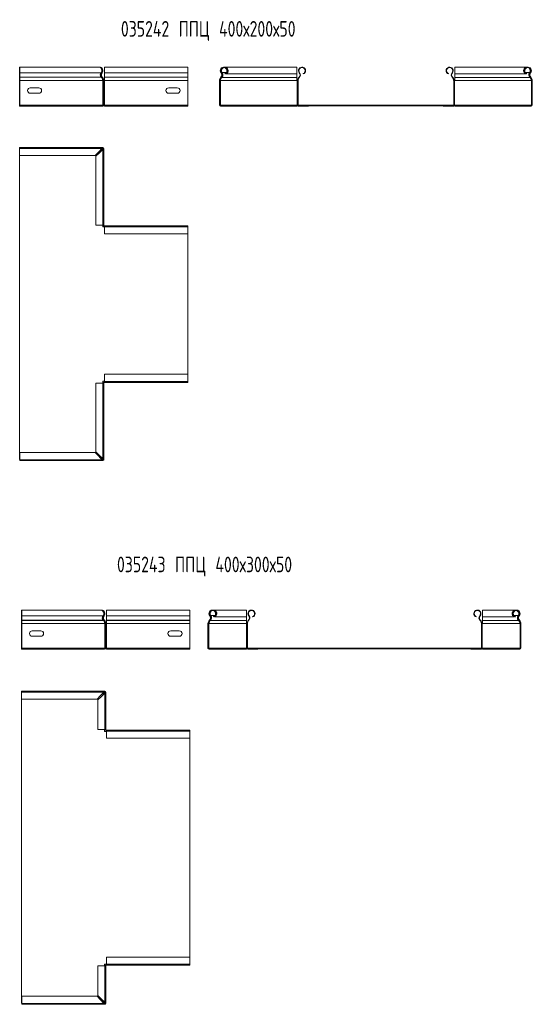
# Model space of a CAD drawing. Header units: millimetres. Extents: x -30 to 2745, y -5003 to 488.
# Tile 1 of 12: x 437 to 1092, y -4990 to -3732. Entities that reach past the tile are written whole.
import ezdxf

# ---------------------------------------------------------------- set-up
doc = ezdxf.new("R2010")
doc.units = ezdxf.units.MM
doc.styles.add('SLDTEXTSTYLE0', font='TXT', dxfattribs={"width": 0.7, "bigfont": 'bigfont'})

msp = doc.modelspace()

# ---------------------------------------------------------------- linework, layer by layer
at = {"color": 7, "linetype": 'Continuous', "lineweight": 15}
for p, q in [((437.3, -3792.9), (437.2, -3792.9)), ((437.2, -3801.7), (437.2, -3792.9)), ((538.2, -3792.9), (437.3, -3792.9)), ((437.3, -3792.9), (437.3, -3800.4)), ((545.7, -3792.9), (545.7, -3792.9)), ((652.2, -3792.9), (545.7, -3792.9)), ((545.7, -3792.9), (545.7, -3801.7)), ((545.7, -3792.9), (545.7, -3800.4)), ((652.2, -3792.9), (652.2, -3800.4)), ((791.5, -3792.9), (699.1, -3792.9)), ((699.1, -3792.9), (699.1, -3793.1)), ((791.5, -3801.7), (791.5, -3792.9)), ((1085.8, -3792.9), (993.3, -3792.9)), ((993.3, -3792.9), (993.3, -3801.7)), ((437.2, -3801.7), (437.3, -3801.7)), ((437.2, -3801.7), (437.2, -3806.1)), ((437.2, -3806.1), (437.2, -3806.4)), ((437.2, -3806.4), (437.2, -3810.2)), ((437.2, -3810.2), (437.2, -3841.4)), ((541.3, -3800.4), (437.3, -3800.4)), ((437.3, -3800.4), (437.3, -3805.7)), ((437.3, -3805.7), (437.3, -3806)), ((541.5, -3805.7), (437.3, -3805.7)), ((437.3, -3806), (437.3, -3810.2)), ((541.9, -3806), (437.3, -3806)), ((437.3, -3810.2), (437.3, -3841.4)), ((543.4, -3810.2), (437.3, -3810.2)), ((541.9, -3806), (541.5, -3805.7)), ((542.2, -3800), (542.6, -3800.4)), ((542.4, -3806.1), (542.8, -3805.7)), ((542.4, -3806.1), (542.8, -3806.4)), ((542.8, -3805.7), (543.2, -3806)), ((542.8, -3806.4), (543.2, -3806)), ((543.7, -3810.2), (543.4, -3810.2)), ((543.7, -3841.4), (543.7, -3810.2)), ((543.7, -3810.2), (544.8, -3810.2)), ((544.8, -3841.4), (544.8, -3810.2)), ((544.8, -3810.2), (545.5, -3810.2)), ((545.5, -3810.2), (545.5, -3841.4)), ((545.7, -3810.2), (545.5, -3810.2)), ((652.2, -3800.4), (545.7, -3800.4)), ((545.7, -3800.4), (545.7, -3805.7)), ((545.7, -3801.7), (545.7, -3801.7)), ((545.7, -3806.1), (545.7, -3801.7)), ((652.2, -3805.7), (545.7, -3805.7)), ((545.7, -3805.7), (545.7, -3806)), ((652.2, -3806), (545.7, -3806)), ((545.7, -3806), (545.7, -3810.2)), ((545.7, -3806.4), (545.7, -3806.1)), ((545.7, -3810.2), (545.7, -3806.4)), ((652.2, -3810.2), (545.7, -3810.2)), ((652.2, -3800.4), (652.2, -3805.7)), ((652.2, -3805.7), (652.2, -3806)), ((652.2, -3806), (652.2, -3810.2)), ((652.2, -3810.2), (652.2, -3841.4)), ((693, -3810.2), (692.4, -3810.2)), ((692.4, -3810.2), (692.4, -3841.4)), ((693, -3810.2), (693, -3841.4)), ((693.7, -3810.2), (693, -3810.2)), ((693.7, -3841.4), (693.7, -3810.2)), ((693.7, -3810.2), (693.9, -3810.2)), ((693.9, -3810.2), (791.5, -3810.2)), ((694.4, -3805.7), (694.1, -3806)), ((694.1, -3806), (694.5, -3806.4)), ((694.8, -3806.1), (694.4, -3805.7)), ((694.8, -3806.1), (694.5, -3806.4)), ((694.6, -3800.4), (695, -3800)), ((695.4, -3806), (695.8, -3805.7)), ((695.4, -3806.4), (695.4, -3806)), ((695.4, -3806.4), (695.8, -3806.1)), ((695.4, -3806.4), (791.5, -3806.4)), ((695.8, -3806.1), (695.8, -3805.7)), ((695.8, -3806.1), (791.5, -3806.1)), ((696, -3800), (696, -3800.4)), ((699.7, -3801.7), (699.5, -3801.2)), ((700.6, -3801.7), (700.6, -3801.3)), ((700.6, -3801.7), (791.5, -3801.7)), ((791.5, -3801.7), (791.5, -3806.1)), ((791.5, -3806.1), (791.5, -3806.4)), ((791.5, -3806.4), (791.5, -3810.2)), ((791.5, -3810.2), (791.9, -3810.2)), ((791.9, -3810.2), (791.9, -3841.4)), ((793, -3810.2), (791.9, -3810.2)), ((793, -3810.2), (793, -3841.4)), ((794.1, -3806), (794.4, -3805.7)), ((794.1, -3806), (794.5, -3806.4)), ((794.4, -3805.7), (794.8, -3806.1)), ((794.5, -3806.4), (794.8, -3806.1)), ((794.6, -3800.4), (795, -3800)), ((799.7, -3801.7), (799.5, -3801.2)), ((985.2, -3801.7), (985.3, -3801.2)), ((990.2, -3800.4), (989.8, -3800)), ((990.4, -3805.7), (990, -3806.1)), ((990, -3806.1), (990.4, -3806.4)), ((990.4, -3805.7), (990.8, -3806)), ((990.8, -3806), (990.4, -3806.4)), ((993.1, -3810.2), (991.9, -3810.2)), ((991.9, -3810.2), (991.9, -3841.4)), ((993.1, -3810.2), (993.1, -3841.4)), ((993.1, -3810.2), (993.3, -3810.2)), ((993.3, -3801.7), (1084.2, -3801.7)), ((993.3, -3806.1), (993.3, -3801.7)), ((993.3, -3806.1), (1089.1, -3806.1)), ((993.3, -3806.4), (993.3, -3806.1)), ((993.3, -3806.4), (1089.4, -3806.4)), ((993.3, -3810.2), (993.3, -3806.4)), ((993.3, -3810.2), (1090.9, -3810.2)), ((1084.2, -3801.7), (1084.2, -3801.3)), ((1085.1, -3801.7), (1085.3, -3801.2)), ((1088.9, -3800), (1088.9, -3800.4)), ((1089.1, -3806.1), (1089.1, -3805.7)), ((1089.1, -3805.7), (1089.4, -3806)), ((1089.1, -3806.1), (1089.4, -3806.4)), ((1089.4, -3806.4), (1089.4, -3806)), ((1089.8, -3800), (1090.2, -3800.4)), ((1090.4, -3805.7), (1090, -3806.1)), ((1090, -3806.1), (1090.3, -3806.4)), ((1090.3, -3806.4), (1090.7, -3806)), ((1090.4, -3805.7), (1090.7, -3806)), ((1090.9, -3810.2), (1091.3, -3810.2)), ((1091.3, -3841.4), (1091.3, -3810.2)), ((1091.8, -3810.2), (1091.3, -3810.2)), ((1092.4, -3810.2), (1091.8, -3810.2)), ((1091.8, -3810.2), (1091.8, -3841.4)), ((1092.4, -3810.2), (1092.4, -3841.4)), ((461.8, -3819.4), (450.8, -3819.4)), ((638.7, -3819.4), (627.7, -3819.4)), ((450.8, -3826.4), (461.8, -3826.4)), ((627.7, -3826.4), (638.7, -3826.4)), ((437.2, -3841.4), (437.2, -3842.4)), ((437.2, -3841.7), (437.3, -3841.7)), ((437.2, -3841.7), (437.2, -3842.4)), ((437.2, -3842.4), (437.3, -3842.4)), ((437.2, -3842.4), (437.2, -3842.9)), ((437.2, -3842.4), (437.2, -3842.4)), ((437.2, -3842.9), (437.3, -3842.9)), ((543.4, -3841.4), (437.3, -3841.4)), ((437.3, -3841.4), (437.3, -3842.9)), ((542.4, -3842.9), (437.3, -3842.9)), ((543.3, -3842.9), (542.4, -3842.9)), ((543.1, -3842.4), (543.3, -3842.4)), ((543.3, -3841.7), (544.2, -3841.7)), ((543.3, -3841.9), (543.3, -3842.4)), ((543.3, -3842.4), (543.3, -3842.9)), ((543.7, -3841.4), (543.4, -3841.4)), ((544.8, -3841.4), (543.7, -3841.4)), ((544.5, -3842.4), (545.7, -3842.4)), ((545.5, -3841.4), (544.8, -3841.4)), ((544.8, -3841.7), (545.7, -3841.7)), ((545.7, -3841.4), (545.5, -3841.4)), ((545.7, -3841.7), (545.7, -3841.4)), ((652.2, -3841.4), (545.7, -3841.4)), ((545.7, -3841.4), (545.7, -3842.9)), ((545.7, -3842.4), (545.7, -3842.9)), ((545.7, -3842.9), (545.7, -3842.9)), ((652.2, -3842.9), (545.7, -3842.9)), ((652.2, -3841.4), (652.2, -3842.9)), ((692.4, -3841.4), (693, -3841.4)), ((693, -3841.4), (693.7, -3841.4)), ((693.7, -3841.4), (693.9, -3841.4)), ((693.9, -3841.4), (791.5, -3841.4)), ((693.9, -3841.7), (693.9, -3842.4)), ((693.9, -3841.7), (1090.9, -3841.7)), ((693.9, -3842.4), (693.9, -3842.9)), ((693.9, -3842.4), (706.4, -3842.4)), ((693.9, -3842.9), (706.4, -3842.9)), ((706.4, -3842.4), (1090.9, -3842.4)), ((706.4, -3842.4), (706.4, -3842.9)), ((707.4, -3842.9), (706.4, -3842.9)), ((707.4, -3842.4), (707.4, -3842.9)), ((707.4, -3842.9), (791.5, -3842.9)), ((791.5, -3841.4), (791.5, -3841.7)), ((791.5, -3841.4), (791.9, -3841.4)), ((791.5, -3842.4), (791.5, -3842.9)), ((791.9, -3841.4), (793, -3841.4)), ((792.4, -3841.7), (792.4, -3841.4)), ((793.9, -3842.4), (793.9, -3842.9)), ((806.4, -3842.9), (793.9, -3842.9)), ((806.4, -3842.4), (806.4, -3842.9)), ((978.4, -3842.4), (978.4, -3842.9)), ((990.9, -3842.9), (978.4, -3842.9)), ((990.9, -3842.4), (990.9, -3842.9)), ((991.9, -3841.4), (993.1, -3841.4)), ((992.4, -3841.4), (992.4, -3841.7)), ((993.1, -3841.4), (993.3, -3841.4)), ((993.3, -3841.7), (993.3, -3841.4)), ((993.3, -3841.4), (1090.9, -3841.4)), ((993.3, -3842.4), (993.3, -3842.9)), ((993.3, -3842.9), (1077.5, -3842.9)), ((1077.5, -3842.4), (1077.5, -3842.9)), ((1078.4, -3842.9), (1077.5, -3842.9)), ((1078.4, -3842.4), (1078.4, -3842.9)), ((1090.9, -3842.9), (1078.4, -3842.9)), ((1090.9, -3841.4), (1091.3, -3841.4)), ((1090.9, -3841.7), (1090.9, -3842.4)), ((1090.9, -3842.9), (1090.9, -3842.4)), ((1091.3, -3841.4), (1091.8, -3841.4)), ((1091.8, -3841.4), (1092.4, -3841.4)), ((437.2, -3896.8), (437.2, -3895.7)), ((437.2, -3895.7), (543.3, -3895.7)), ((542.2, -3896.8), (437.2, -3896.8)), ((437.2, -3905.9), (437.2, -3896.8)), ((538.2, -3901.4), (542.2, -3896.8)), ((538.2, -3901.4), (542.2, -3897.4)), ((543.1, -3898.3), (539.1, -3902.3)), ((543.7, -3898.3), (539.1, -3902.3)), ((542.2, -3897.4), (543.3, -3896.3)), ((542.2, -3897.4), (542.2, -3896.8)), ((542.3, -3896.8), (543.3, -3895.7)), ((543.3, -3897.2), (542.4, -3897.2)), ((544.3, -3897.2), (543.1, -3898.3)), ((543.7, -3898.3), (543.1, -3898.3)), ((543.3, -3896.3), (543.3, -3895.7)), ((543.3, -3895.7), (543.6, -3895.7)), ((543.3, -3896.3), (543.6, -3896.3)), ((543.3, -3898.3), (543.3, -3897.2)), ((543.6, -3896.3), (543.6, -3895.7)), ((544.8, -3897.2), (543.6, -3898.2)), ((543.7, -3994.8), (543.7, -3898.3)), ((544.3, -3897), (544.8, -3897)), ((544.3, -3897), (544.3, -3897.2)), ((544.3, -3897.2), (544.8, -3897.2)), ((544.8, -3897), (544.8, -3897.2)), ((544.8, -3897.2), (544.8, -3994.8)), ((437.2, -3905.9), (533.6, -3905.9)), ((437.2, -3905.9), (437.2, -4294.2)), ((437.2, -3905.9), (437.2, -3909.7)), ((437.2, -3909.7), (437.2, -3909.7)), ((533.6, -3905.9), (538.2, -3901.4)), ((539.1, -3902.3), (534.6, -3906.9)), ((534.6, -3906.9), (534.6, -3994.8)), ((534.6, -3994.8), (543.7, -3994.8)), ((543.3, -3997.2), (543.3, -3994.8)), ((545.7, -3997.2), (543.3, -3997.2)), ((543.7, -3994.8), (544.8, -3994.8)), ((544.3, -3994.8), (544.3, -3995.1)), ((544.8, -3995.1), (544.3, -3995.1)), ((544.8, -3994.8), (544.8, -3995.1)), ((545.4, -3995.7), (545.4, -3996.2)), ((545.4, -3995.7), (545.7, -3995.7)), ((545.4, -3996.2), (545.7, -3996.2)), ((545.7, -3995.7), (652.2, -3995.7)), ((545.7, -3995.7), (545.7, -3996.8)), ((652.2, -3996.8), (545.7, -3996.8)), ((545.7, -3996.8), (545.7, -4005.9)), ((652.2, -3996.8), (652.2, -3995.7)), ((652.2, -4005.9), (652.2, -3996.8)), ((652.2, -3997.2), (652.2, -3997.2)), ((652.2, -4185.4), (652.2, -3997.2)), ((545.7, -4005.9), (652.2, -4005.9)), ((652.2, -4185.4), (545.7, -4185.4)), ((545.7, -4185.4), (545.7, -4194.5)), ((652.2, -4181.7), (652.2, -4181.7)), ((652.2, -4185.4), (652.2, -4181.7)), ((652.2, -4185.4), (652.2, -4194.5)), ((534.6, -4196.6), (534.6, -4284.5)), ((543.7, -4196.6), (534.6, -4196.6)), ((543.3, -4194.2), (545.7, -4194.2)), ((543.3, -4196.6), (543.3, -4194.2)), ((543.7, -4293.1), (543.7, -4196.6)), ((544.8, -4196.6), (543.7, -4196.6)), ((544.8, -4196.4), (544.3, -4196.4)), ((544.3, -4196.4), (544.3, -4196.6)), ((544.8, -4196.4), (544.8, -4196.6)), ((544.8, -4196.6), (544.8, -4294.2)), ((545.7, -4195.1), (545.5, -4195.1)), ((545.5, -4195.7), (545.5, -4195.1)), ((545.7, -4195.7), (545.5, -4195.7)), ((545.7, -4194.5), (652.2, -4194.5)), ((545.7, -4194.5), (545.7, -4195.7)), ((652.2, -4195.7), (545.7, -4195.7)), ((652.2, -4194.5), (652.2, -4195.7)), ((533.7, -4285.4), (437.3, -4285.4)), ((437.3, -4285.4), (437.3, -4294.5)), ((538.2, -4290), (533.7, -4285.4)), ((534.6, -4284.5), (539.1, -4289.1)), ((539.1, -4289.1), (543.7, -4293.1)), ((539.1, -4289.1), (543.1, -4293.1)), ((437.2, -4294.2), (437.3, -4294.2)), ((437.3, -4294.5), (542.2, -4294.5)), ((437.3, -4294.5), (437.3, -4295.6)), ((543.4, -4295.6), (437.3, -4295.6)), ((542.2, -4294), (538.2, -4290)), ((542.2, -4294.5), (538.2, -4290)), ((542.2, -4294.5), (542.2, -4294)), ((543.4, -4295.1), (542.2, -4294)), ((543.4, -4295.6), (542.3, -4294.5)), ((542.4, -4294.2), (543.3, -4294.2)), ((543.1, -4293.1), (543.7, -4293.1)), ((543.1, -4293.1), (544.3, -4294.2)), ((543.3, -4294.2), (543.3, -4293.1)), ((543.4, -4295.1), (543.4, -4295.6)), ((543.7, -4295.1), (543.4, -4295.1)), ((543.7, -4295.6), (543.4, -4295.6)), ((543.7, -4293.1), (544.8, -4294.2)), ((543.7, -4295.1), (543.7, -4295.6)), ((544.3, -4294.2), (544.8, -4294.2)), ((544.3, -4294.2), (544.3, -4294.5)), ((544.3, -4294.5), (544.8, -4294.5)), ((544.8, -4294.2), (544.8, -4294.5)), ((439.8, -4486.6), (439.7, -4486.6)), ((439.7, -4495.4), (439.7, -4486.6)), ((540.7, -4486.6), (439.8, -4486.6)), ((439.8, -4486.6), (439.8, -4494)), ((548.2, -4486.6), (548.2, -4486.6)), ((654.7, -4486.6), (548.2, -4486.6)), ((548.2, -4486.6), (548.2, -4495.4)), ((548.2, -4486.6), (548.2, -4494)), ((654.7, -4486.6), (654.7, -4494)), ((726.9, -4486.6), (684.5, -4486.6)), ((684.5, -4486.6), (684.5, -4486.8)), ((726.9, -4495.4), (726.9, -4486.6)), ((1071.2, -4486.6), (1028.8, -4486.6)), ((1028.8, -4486.6), (1028.8, -4495.4)), ((439.7, -4495.4), (439.8, -4495.4)), ((439.7, -4495.4), (439.7, -4499.7)), ((439.7, -4499.7), (439.7, -4500.1)), ((439.7, -4500.1), (439.7, -4503.8)), ((543.8, -4494), (439.8, -4494)), ((439.8, -4494), (439.8, -4499.4)), ((439.8, -4499.4), (439.8, -4499.7)), ((544, -4499.4), (439.8, -4499.4)), ((439.8, -4499.7), (439.8, -4503.8)), ((544.4, -4499.7), (439.8, -4499.7)), ((544.4, -4499.7), (544, -4499.4)), ((544.7, -4493.7), (545.1, -4494)), ((544.9, -4499.7), (545.3, -4499.4)), ((544.9, -4499.7), (545.3, -4500.1)), ((545.3, -4499.4), (545.7, -4499.7)), ((545.3, -4500.1), (545.7, -4499.7)), ((654.7, -4494), (548.2, -4494)), ((548.2, -4494), (548.2, -4499.4)), ((548.2, -4495.4), (548.2, -4495.4)), ((548.2, -4499.7), (548.2, -4495.4)), ((654.7, -4499.4), (548.2, -4499.4)), ((548.2, -4499.4), (548.2, -4499.7)), ((548.2, -4500.1), (548.2, -4499.7)), ((654.7, -4499.7), (548.2, -4499.7)), ((548.2, -4499.7), (548.2, -4503.8)), ((548.2, -4503.8), (548.2, -4500.1)), ((654.7, -4494), (654.7, -4499.4)), ((654.7, -4499.4), (654.7, -4499.7)), ((654.7, -4499.7), (654.7, -4503.8)), ((679.9, -4499.4), (679.5, -4499.7)), ((679.5, -4499.7), (679.9, -4500.1)), ((680.3, -4499.7), (679.9, -4499.4)), ((680.3, -4499.7), (679.9, -4500.1)), ((680, -4494), (680.5, -4493.7)), ((680.9, -4499.7), (681.2, -4499.4)), ((680.9, -4500.1), (681.2, -4499.7)), ((680.9, -4500.1), (680.9, -4499.7)), ((680.9, -4500.1), (726.9, -4500.1)), ((681.2, -4499.7), (681.2, -4499.4)), ((681.2, -4499.7), (726.9, -4499.7)), ((681.4, -4493.7), (681.4, -4494)), ((685.1, -4495.4), (684.9, -4494.9)), ((686.1, -4495.4), (686.1, -4494.9)), ((686.1, -4495.4), (726.9, -4495.4)), ((726.9, -4495.4), (726.9, -4499.7)), ((726.9, -4499.7), (726.9, -4500.1)), ((726.9, -4500.1), (726.9, -4503.8)), ((729.5, -4499.7), (729.8, -4499.4)), ((729.5, -4499.7), (729.9, -4500.1)), ((729.8, -4499.4), (730.2, -4499.7)), ((729.9, -4500.1), (730.2, -4499.7)), ((730, -4494), (730.4, -4493.7)), ((735.1, -4495.4), (734.9, -4494.9)), ((1020.6, -4495.4), (1020.8, -4494.9)), ((1025.7, -4494), (1025.2, -4493.7)), ((1025.8, -4499.4), (1025.4, -4499.7)), ((1025.4, -4499.7), (1025.8, -4500.1)), ((1025.8, -4499.4), (1026.2, -4499.7)), ((1026.2, -4499.7), (1025.8, -4500.1)), ((1028.8, -4495.4), (1069.6, -4495.4)), ((1028.8, -4499.7), (1028.8, -4495.4)), ((1028.8, -4499.7), (1074.5, -4499.7)), ((1028.8, -4500.1), (1028.8, -4499.7)), ((1028.8, -4500.1), (1074.9, -4500.1)), ((1028.8, -4503.8), (1028.8, -4500.1)), ((1069.6, -4495.4), (1069.6, -4494.9)), ((1070.6, -4495.4), (1070.7, -4494.9)), ((1074.3, -4493.7), (1074.3, -4494)), ((1074.5, -4499.7), (1074.5, -4499.4)), ((1074.5, -4499.4), (1074.9, -4499.7)), ((1074.5, -4499.7), (1074.9, -4500.1)), ((1074.9, -4500.1), (1074.9, -4499.7)), ((1075.2, -4493.7), (1075.6, -4494)), ((1075.8, -4499.4), (1075.4, -4499.7)), ((1075.4, -4499.7), (1075.8, -4500.1)), ((1075.8, -4499.4), (1076.2, -4499.7)), ((1075.8, -4500.1), (1076.2, -4499.7)), ((439.7, -4503.8), (439.7, -4535.1)), ((439.8, -4503.8), (439.8, -4535.1)), ((545.9, -4503.8), (439.8, -4503.8)), ((464.3, -4513.1), (453.3, -4513.1)), ((546.2, -4503.8), (545.9, -4503.8)), ((546.2, -4535.1), (546.2, -4503.8)), ((546.2, -4503.8), (547.3, -4503.8)), ((547.3, -4535.1), (547.3, -4503.8)), ((547.3, -4503.8), (548, -4503.8)), ((548, -4503.8), (548, -4535.1)), ((548.2, -4503.8), (548, -4503.8)), ((654.7, -4503.8), (548.2, -4503.8)), ((641.2, -4513.1), (630.2, -4513.1)), ((654.7, -4503.8), (654.7, -4535.1)), ((678.4, -4503.8), (677.9, -4503.8)), ((677.9, -4503.8), (677.9, -4535.1)), ((678.4, -4503.8), (678.4, -4535.1)), ((679.1, -4503.8), (678.4, -4503.8)), ((679.1, -4535.1), (679.1, -4503.8)), ((679.1, -4503.8), (679.4, -4503.8)), ((679.4, -4503.8), (726.9, -4503.8)), ((726.9, -4503.8), (727.3, -4503.8)), ((727.3, -4503.8), (727.3, -4535.1)), ((728.4, -4503.8), (727.3, -4503.8)), ((728.4, -4503.8), (728.4, -4535.1)), ((1028.5, -4503.8), (1027.3, -4503.8)), ((1027.3, -4503.8), (1027.3, -4535.1)), ((1028.5, -4503.8), (1028.5, -4535.1)), ((1028.5, -4503.8), (1028.8, -4503.8)), ((1028.8, -4503.8), (1076.4, -4503.8)), ((1076.4, -4503.8), (1076.7, -4503.8)), ((1076.7, -4535.1), (1076.7, -4503.8)), ((1077.3, -4503.8), (1076.7, -4503.8)), ((1077.8, -4503.8), (1077.3, -4503.8)), ((1077.3, -4503.8), (1077.3, -4535.1)), ((1077.8, -4503.8), (1077.8, -4535.1)), ((453.3, -4520.1), (464.3, -4520.1)), ((630.2, -4520.1), (641.2, -4520.1)), ((439.7, -4535.1), (439.7, -4536)), ((439.7, -4535.3), (439.7, -4536)), ((439.7, -4535.3), (439.8, -4535.3)), ((439.7, -4536), (439.7, -4536.6)), ((439.7, -4536), (439.7, -4536)), ((439.7, -4536), (439.8, -4536)), ((439.7, -4536.6), (439.8, -4536.6)), ((439.8, -4535.1), (439.8, -4536.6)), ((545.9, -4535.1), (439.8, -4535.1)), ((544.9, -4536.6), (439.8, -4536.6)), ((545.8, -4536.6), (544.9, -4536.6)), ((545.6, -4536), (545.8, -4536)), ((545.8, -4535.3), (546.7, -4535.3)), ((545.8, -4535.6), (545.8, -4536)), ((545.8, -4536), (545.8, -4536.6)), ((546.2, -4535.1), (545.9, -4535.1)), ((547.3, -4535.1), (546.2, -4535.1)), ((547, -4536), (548.2, -4536)), ((548, -4535.1), (547.3, -4535.1)), ((547.3, -4535.3), (548.2, -4535.3)), ((548.2, -4535.1), (548, -4535.1)), ((548.2, -4535.3), (548.2, -4535.1)), ((654.7, -4535.1), (548.2, -4535.1)), ((548.2, -4535.1), (548.2, -4536.6)), ((548.2, -4536), (548.2, -4536.6)), ((548.2, -4536.6), (548.2, -4536.6)), ((654.7, -4536.6), (548.2, -4536.6)), ((654.7, -4535.1), (654.7, -4536.6)), ((677.9, -4535.1), (678.4, -4535.1)), ((678.4, -4535.1), (679.1, -4535.1)), ((679.1, -4535.1), (679.4, -4535.1)), ((679.3, -4535.3), (679.3, -4536)), ((679.3, -4535.3), (1076.3, -4535.3)), ((679.4, -4535.1), (726.9, -4535.1)), ((679.4, -4536), (679.4, -4536.6)), ((679.4, -4536), (691.9, -4536)), ((679.4, -4536.6), (691.9, -4536.6)), ((691.9, -4536), (691.9, -4536.6)), ((691.9, -4536), (1076.3, -4536)), ((692.8, -4536.6), (691.9, -4536.6)), ((692.8, -4536), (692.8, -4536.6)), ((692.8, -4536.6), (726.9, -4536.6)), ((726.9, -4535.1), (726.9, -4535.3)), ((726.9, -4535.1), (727.3, -4535.1)), ((726.9, -4536), (726.9, -4536.6)), ((727.3, -4535.1), (728.4, -4535.1)), ((727.9, -4535.3), (727.8, -4535.1)), ((729.3, -4536), (729.3, -4536.6)), ((741.8, -4536.6), (729.3, -4536.6)), ((741.8, -4536), (741.8, -4536.6)), ((1013.8, -4536), (1013.8, -4536.6)), ((1026.3, -4536.6), (1013.8, -4536.6)), ((1026.3, -4536), (1026.3, -4536.6)), ((1027.3, -4535.1), (1028.5, -4535.1)), ((1027.8, -4535.1), (1027.8, -4535.3)), ((1028.5, -4535.1), (1028.8, -4535.1)), ((1028.8, -4535.3), (1028.8, -4535.1)), ((1028.8, -4535.1), (1076.4, -4535.1)), ((1028.8, -4536), (1028.8, -4536.6)), ((1028.8, -4536.6), (1062.9, -4536.6)), ((1062.9, -4536), (1062.9, -4536.6)), ((1063.8, -4536.6), (1062.9, -4536.6)), ((1063.8, -4536), (1063.8, -4536.6)), ((1076.3, -4536.6), (1063.8, -4536.6)), ((1076.3, -4535.3), (1076.3, -4536)), ((1076.3, -4536.6), (1076.3, -4536)), ((1076.4, -4535.1), (1076.7, -4535.1)), ((1076.7, -4535.1), (1077.3, -4535.1)), ((1077.3, -4535.1), (1077.8, -4535.1)), ((439.7, -4591.4), (439.7, -4590.3)), ((439.7, -4590.3), (545.8, -4590.3)), ((544.7, -4591.9), (545.8, -4590.8)), ((544.8, -4591.4), (545.8, -4590.3)), ((545.8, -4590.8), (545.8, -4590.3)), ((545.8, -4590.3), (546.1, -4590.3)), ((545.8, -4590.8), (546.1, -4590.8)), ((546.1, -4590.8), (546.1, -4590.3)), ((544.7, -4591.4), (439.7, -4591.4)), ((439.7, -4600.5), (439.7, -4591.4)), ((439.7, -4600.5), (536.1, -4600.5)), ((439.7, -4600.5), (439.7, -4604.3)), ((439.7, -4600.5), (439.7, -4988.7)), ((536.1, -4600.5), (540.7, -4595.9)), ((541.6, -4596.9), (537.1, -4601.4)), ((537.1, -4601.4), (537.1, -4639.3)), ((540.7, -4595.9), (544.7, -4591.4)), ((540.7, -4595.9), (544.7, -4591.9)), ((545.6, -4592.9), (541.6, -4596.9)), ((546.2, -4592.9), (541.6, -4596.9)), ((544.7, -4591.9), (544.7, -4591.4)), ((545.8, -4591.7), (544.9, -4591.7)), ((546.8, -4591.7), (545.6, -4592.9)), ((546.2, -4592.9), (545.6, -4592.9)), ((545.8, -4592.9), (545.8, -4591.7)), ((547.3, -4591.7), (546.1, -4592.8)), ((546.2, -4639.3), (546.2, -4592.9)), ((546.8, -4591.5), (547.3, -4591.5)), ((546.8, -4591.5), (546.8, -4591.7)), ((546.8, -4591.7), (547.3, -4591.7)), ((547.3, -4591.5), (547.3, -4591.7)), ((547.3, -4591.7), (547.3, -4639.3)), ((439.7, -4604.3), (439.7, -4604.3)), ((537.1, -4639.3), (546.2, -4639.3)), ((545.8, -4641.7), (545.8, -4639.3)), ((546.2, -4639.3), (547.3, -4639.3)), ((546.8, -4639.3), (546.8, -4639.7)), ((547.3, -4639.7), (546.8, -4639.7)), ((547.3, -4639.3), (547.3, -4639.7)), ((547.9, -4640.2), (547.9, -4640.8)), ((547.9, -4640.2), (548.2, -4640.2)), ((547.9, -4640.8), (548.2, -4640.8)), ((548.2, -4640.2), (654.7, -4640.2)), ((548.2, -4640.2), (548.2, -4641.3)), ((654.7, -4641.3), (654.7, -4640.2)), ((548.2, -4641.7), (545.8, -4641.7)), ((654.7, -4641.3), (548.2, -4641.3)), ((548.2, -4641.3), (548.2, -4650.4)), ((548.2, -4650.4), (654.7, -4650.4)), ((654.7, -4650.4), (654.7, -4641.3)), ((654.7, -4641.7), (654.7, -4641.7)), ((654.7, -4930), (654.7, -4641.7)), ((654.7, -4930), (548.2, -4930)), ((548.2, -4930), (548.2, -4939.1)), ((654.7, -4930), (654.7, -4926.2)), ((654.7, -4926.2), (654.7, -4926.2)), ((654.7, -4930), (654.7, -4939.1)), ((537.1, -4941.2), (537.1, -4979.1)), ((546.2, -4941.2), (537.1, -4941.2)), ((545.8, -4938.7), (548.2, -4938.7)), ((545.8, -4941.2), (545.8, -4938.7)), ((546.2, -4987.6), (546.2, -4941.2)), ((547.3, -4941.2), (546.2, -4941.2)), ((547.3, -4940.9), (546.8, -4940.9)), ((546.8, -4940.9), (546.8, -4941.2)), ((547.3, -4940.9), (547.3, -4941.2)), ((547.3, -4941.2), (547.3, -4988.7)), ((548.2, -4939.7), (548, -4939.7)), ((548, -4940.2), (548, -4939.7)), ((548.2, -4940.2), (548, -4940.2)), ((548.2, -4939.1), (654.7, -4939.1)), ((548.2, -4939.1), (548.2, -4940.2)), ((654.7, -4940.2), (548.2, -4940.2)), ((654.7, -4939.1), (654.7, -4940.2)), ((536.2, -4980), (439.8, -4980)), ((439.8, -4980), (439.8, -4989.1)), ((540.7, -4984.5), (536.2, -4980)), ((537.1, -4979.1), (541.6, -4983.6)), ((439.7, -4988.7), (439.8, -4988.7)), ((439.8, -4989.1), (544.7, -4989.1)), ((439.8, -4989.1), (439.8, -4990.2)), ((545.9, -4990.2), (439.8, -4990.2)), ((544.7, -4988.5), (540.7, -4984.5)), ((544.7, -4989.1), (540.7, -4984.5)), ((541.6, -4983.6), (546.2, -4987.6)), ((541.6, -4983.6), (545.6, -4987.6)), ((544.7, -4989.1), (544.7, -4988.5)), ((545.9, -4989.6), (544.7, -4988.5)), ((545.9, -4990.2), (544.8, -4989)), ((544.9, -4988.7), (545.8, -4988.7)), ((545.6, -4987.6), (546.2, -4987.6)), ((545.6, -4987.6), (546.8, -4988.7)), ((545.8, -4988.7), (545.8, -4987.6)), ((545.9, -4989.6), (545.9, -4990.2)), ((546.2, -4989.6), (545.9, -4989.6)), ((546.2, -4990.2), (545.9, -4990.2)), ((546.2, -4987.7), (547.3, -4988.7)), ((546.2, -4989.6), (546.2, -4990.2)), ((546.8, -4988.7), (547.3, -4988.7)), ((546.8, -4988.7), (546.8, -4989.1)), ((546.8, -4989.1), (547.3, -4989.1)), ((547.3, -4988.7), (547.3, -4989.1))]:
    msp.add_line(p, q, dxfattribs=at)
at = {"color": 8, "linetype": 'Continuous', "lineweight": 15}
for p, q in [((437.2, -3806.1), (437.3, -3806.1)), ((437.2, -3806.4), (437.3, -3806.4)), ((437.2, -3810.2), (437.3, -3810.2)), ((545.7, -3806.1), (545.7, -3806.1)), ((545.7, -3806.4), (545.7, -3806.4)), ((696, -3800), (701.2, -3800)), ((701.9, -3800), (702.6, -3800)), ((1082.3, -3800), (1082.9, -3800)), ((1083.6, -3800), (1088.9, -3800)), ((437.2, -3841.4), (437.3, -3841.4)), ((439.7, -4499.7), (439.8, -4499.7)), ((439.7, -4500.1), (439.8, -4500.1)), ((548.2, -4499.7), (548.2, -4499.7)), ((548.2, -4500.1), (548.2, -4500.1)), ((681.4, -4493.7), (686.6, -4493.7)), ((687.3, -4493.7), (688, -4493.7)), ((1067.7, -4493.7), (1068.4, -4493.7)), ((1069.1, -4493.7), (1074.3, -4493.7)), ((439.7, -4503.8), (439.8, -4503.8)), ((439.7, -4535.1), (439.8, -4535.1))]:
    msp.add_line(p, q, dxfattribs=at)
at = {"color": 7, "linetype": 'Continuous', "lineweight": 15, "flags": 128}
for points in [[(793, -3841.7), (793, -3841.6), (793, -3841.4)], [(991.9, -3841.4), (991.8, -3841.6), (991.8, -3841.7)], [(728.4, -4535.3), (728.4, -4535.3), (728.4, -4535.1)], [(1027.3, -4535.1), (1027.3, -4535.3), (1027.3, -4535.3)]]:
    msp.add_lwpolyline(points, dxfattribs=at)
at = {"color": 7, "linetype": 'Continuous', "lineweight": 15}
for centre, radius, start, end in [((539.1, -3797.5), 4.55, 90, 96.2731), ((539.1, -3797.5), 4.55, 320.3175, 90), ((539.1, -3797.5), 4, 320.3175, 71.351), ((698.1, -3797.5), 4.55, 290.35, 219.6825), ((698.1, -3797.5), 4, 290.35, 219.6825), ((699.1, -3797.5), 4, 96.7063, 219.6825), ((699.1, -3797.5), 4.55, 290.35, 90), ((798.1, -3797.5), 4.55, 290.35, 219.6825), ((798.1, -3797.5), 4, 290.35, 219.6825), ((986.7, -3797.5), 4.55, 320.3175, 249.65), ((986.7, -3797.5), 4, 320.3175, 249.65), ((1085.8, -3797.5), 4.55, 90, 249.65), ((1086.7, -3797.5), 4.55, 320.3175, 249.65), ((1086.7, -3797.5), 4, 320.3175, 249.65), ((1085.8, -3797.5), 4, 320.3175, 83.5258), ((545.7, -3802.9), 4.55, 140.3175, 223.5358), ((545.7, -3802.9), 4, 140.3175, 223.5358), ((538.8, -3810.2), 5.45, 0, 43.5358), ((538.8, -3810.2), 6, 0, 43.5358), ((698.4, -3810.2), 6, 136.4642, 180), ((698.4, -3810.2), 5.45, 136.4642, 180), ((699.4, -3810.2), 5.45, 136.4642, 180), ((691.5, -3802.9), 4, 316.4642, 39.6825), ((691.5, -3802.9), 4.55, 316.4642, 39.6825), ((692.5, -3802.9), 4.55, 316.4642, 39.6825), ((798.4, -3810.2), 6, 136.4642, 180), ((798.4, -3810.2), 5.45, 136.4642, 180), ((791.5, -3802.9), 4, 316.4642, 39.6825), ((791.5, -3802.9), 4.55, 316.4642, 39.6825), ((993.3, -3802.9), 4.55, 140.3175, 223.5358), ((993.3, -3802.9), 4, 140.3175, 223.5358), ((986.4, -3810.2), 5.45, 0, 43.5358), ((986.4, -3810.2), 6, 0, 43.5358), ((1092.4, -3802.9), 4.55, 140.3175, 223.5358), ((1093.3, -3802.9), 4.55, 140.3175, 223.5358), ((1093.3, -3802.9), 4, 140.3175, 223.5358), ((1085.5, -3810.2), 5.45, 0, 43.5358), ((1086.4, -3810.2), 5.45, 0, 43.5358), ((1086.4, -3810.2), 6, 0, 43.5358), ((450.8, -3822.9), 3.5, 90, 270), ((461.7, -3822.9), 3.5, 270, 90), ((461.8, -3822.9), 3.5, 270, 90), ((627.7, -3822.9), 3.5, 90, 270), ((638.7, -3822.9), 3.5, 270, 90), ((638.7, -3822.9), 3.5, 270, 90), ((543.3, -3841.4), 0.95, 270, 0), ((543.3, -3841.4), 1.5, 270, 0), ((693.9, -3841.4), 1.5, 180, 270), ((693.9, -3841.4), 0.95, 180, 270), ((694.9, -3841.4), 0.95, 180, 195.2575), ((793.9, -3841.4), 1.5, 219.2965, 270), ((990.9, -3841.4), 1.5, 270, 320.7035), ((1090.9, -3841.4), 0.95, 270, 0), ((1090.9, -3841.4), 1.5, 270, 0), ((1090, -3841.4), 0.95, 344.7425, 0), ((543.6, -3897), 1.25, 0, 90), ((543.6, -3897), 0.7, 0, 90), ((545.4, -3995.1), 1.1, 180, 270), ((545.4, -3995.1), 0.55, 180, 270), ((545.5, -4196.4), 1.25, 90, 180), ((545.5, -4196.4), 0.7, 90, 180), ((543.7, -4294.5), 0.55, 270, 0), ((543.7, -4294.5), 1.1, 270, 0), ((541.6, -4491.1), 4.55, 90, 96.2731), ((541.6, -4491.1), 4.55, 320.3175, 90), ((541.6, -4491.1), 4, 320.3175, 71.351), ((683.6, -4491.1), 4.55, 290.35, 219.6825), ((683.6, -4491.1), 4, 290.35, 219.6825), ((684.5, -4491.1), 4, 96.7063, 219.6825), ((684.5, -4491.1), 4.55, 290.35, 90), ((733.5, -4491.1), 4.55, 290.35, 219.6825), ((733.5, -4491.1), 4, 290.35, 219.6825), ((1022.2, -4491.1), 4.55, 320.3175, 249.65), ((1022.2, -4491.1), 4, 320.3175, 249.65), ((1071.2, -4491.1), 4.55, 90, 249.65), ((1072.1, -4491.1), 4.55, 320.3175, 249.65), ((1072.1, -4491.1), 4, 320.3175, 249.65), ((1071.2, -4491.1), 4, 320.3175, 83.5258), ((548.2, -4496.6), 4.55, 140.3175, 223.5358), ((548.2, -4496.6), 4, 140.3175, 223.5358), ((541.3, -4503.8), 5.45, 0, 43.5358), ((541.3, -4503.8), 6, 0, 43.5358), ((683.9, -4503.8), 6, 136.4642, 180), ((683.9, -4503.8), 5.45, 136.4642, 180), ((684.8, -4503.8), 5.45, 136.4642, 180), ((677, -4496.6), 4, 316.4642, 39.6825), ((677, -4496.6), 4.55, 316.4642, 39.6825), ((677.9, -4496.6), 4.55, 316.4642, 39.6825), ((733.8, -4503.8), 6, 136.4642, 180), ((733.8, -4503.8), 5.45, 136.4642, 180), ((726.9, -4496.6), 4, 316.4642, 39.6825), ((726.9, -4496.6), 4.55, 316.4642, 39.6825), ((1028.7, -4496.6), 4.55, 140.3175, 223.5358), ((1028.7, -4496.6), 4, 140.3175, 223.5358), ((1021.8, -4503.8), 5.45, 0, 43.5358), ((1021.8, -4503.8), 6, 0, 43.5358), ((1077.8, -4496.6), 4.55, 140.3175, 223.5358), ((1078.7, -4496.6), 4.55, 140.3175, 223.5358), ((1078.7, -4496.6), 4, 140.3175, 223.5358), ((1070.9, -4503.8), 5.45, 0, 43.5358), ((1071.8, -4503.8), 5.45, 0, 43.5358), ((1071.8, -4503.8), 6, 0, 43.5358), ((453.3, -4516.6), 3.5, 90, 270), ((464.2, -4516.6), 3.5, 270, 90), ((464.3, -4516.6), 3.5, 270, 90), ((630.2, -4516.6), 3.5, 90, 270), ((641.2, -4516.6), 3.5, 270, 90), ((641.2, -4516.6), 3.5, 270, 90), ((545.8, -4535.1), 0.95, 270, 0), ((545.8, -4535.1), 1.5, 270, 0), ((679.4, -4535.1), 1.5, 180, 270), ((679.4, -4535.1), 0.95, 180, 270), ((680.3, -4535.1), 0.95, 180, 195.2575), ((729.3, -4535.1), 1.5, 219.2965, 270), ((1026.3, -4535.1), 1.5, 270, 320.7035), ((1076.3, -4535.1), 1.5, 270, 0), ((1076.3, -4535.1), 0.95, 270, 0), ((1075.4, -4535.1), 0.95, 344.7425, 0), ((546.1, -4591.5), 1.25, 0, 90), ((546.1, -4591.5), 0.7, 0, 90), ((547.9, -4639.7), 1.1, 180, 270), ((547.9, -4639.7), 0.55, 180, 270), ((548, -4940.9), 1.25, 90, 180), ((548, -4940.9), 0.7, 90, 180), ((546.2, -4989.1), 1.1, 270, 0), ((546.2, -4989.1), 0.55, 270, 0)]:
    msp.add_arc(centre, radius, start, end, dxfattribs=at)
for centre, major_axis, ratio, start_param, end_param in [((538.2, -3797.5), (0, 4.55), 0.879121, 4.019799, 6.283185), ((699.1, -3797.5), (0, 4.55), 0.879121, 0.586355, 2.263386), ((699.1, -3797.5), (0, 4.55), 0.879121, 0, 0.109486), ((699.1, -3797.5), (4.55, 0), 0.879121, 5.067563, 7.471349), ((1085.8, -3797.5), (4.55, 0), 0.879121, 1.968885, 4.314301), ((1085.8, -3797.5), (0, 4.55), 0.879121, 6.177486, 6.283185), ((1085.8, -3797.5), (0, 4.55), 0.879121, 4.019799, 5.688769), ((544.8, -3802.9), (4.55, 0), 0.879121, 2.449003, 3.901436), ((537.9, -3810.2), (0, 6), 0.908333, 4.712389, 5.472232), ((699.4, -3810.2), (0, 6), 0.908333, 0.810953, 1.570796), ((692.5, -3802.9), (4.55, 0), 0.879121, 5.523342, 6.975775), ((1092.4, -3802.9), (4.55, 0), 0.879121, 2.449003, 3.901436), ((1085.5, -3810.2), (0, 6), 0.908333, 4.712389, 5.472232), ((542.4, -3841.4), (0, 1.5), 0.633333, 3.141593, 4.712389), ((694.9, -3841.4), (0, 1.5), 0.633333, 1.570796, 1.738244), ((1090, -3841.4), (0, 1.5), 0.633333, 4.539047, 4.712389), ((540.7, -4491.1), (0, 4.55), 0.879121, 4.019799, 6.283185), ((684.5, -4491.1), (0, 4.55), 0.879121, 0.586355, 2.263386), ((684.5, -4491.1), (0, 4.55), 0.879121, 0, 0.109486), ((684.5, -4491.1), (4.55, 0), 0.879121, 5.067563, 7.471349), ((1071.2, -4491.1), (4.55, 0), 0.879121, 1.968885, 4.314301), ((1071.2, -4491.1), (0, 4.55), 0.879121, 6.177486, 6.283185), ((1071.2, -4491.1), (0, 4.55), 0.879121, 4.019799, 5.688769), ((547.3, -4496.6), (4.55, 0), 0.879121, 2.449003, 3.901436), ((540.4, -4503.8), (0, 6), 0.908333, 4.712389, 5.472232), ((684.8, -4503.8), (0, 6), 0.908333, 0.810953, 1.570796), ((677.9, -4496.6), (4.55, 0), 0.879121, 5.523342, 6.975775), ((1077.8, -4496.6), (4.55, 0), 0.879121, 2.449003, 3.901436), ((1070.9, -4503.8), (0, 6), 0.908333, 4.712389, 5.472232), ((544.9, -4535.1), (0, 1.5), 0.633333, 3.141593, 4.712389), ((680.3, -4535.1), (0, 1.5), 0.633333, 1.570796, 1.738244), ((1075.4, -4535.1), (0, 1.5), 0.633333, 4.539047, 4.712389)]:
    msp.add_ellipse(centre, major_axis=major_axis, ratio=ratio, start_param=start_param, end_param=end_param, dxfattribs=at)

# ---------------------------------------------------------------- texts
at = {"color": 7, "linetype": 'Continuous', "lineweight": 0, "char_height": 20, "attachment_point": 1, "style": 'SLDTEXTSTYLE0'}
for s, insert in [('035242 \\M+18450\\M+18450\\M+18457 400\\M+18487200\\M+1848750', (566.6, -3734.1)), ('035243 \\M+18450\\M+18450\\M+18457 400\\M+18487300\\M+1848750', (561.6, -4418.3))]:
    msp.add_mtext(s, dxfattribs=dict(at, insert=insert))

doc.saveas('drawing.dxf')
